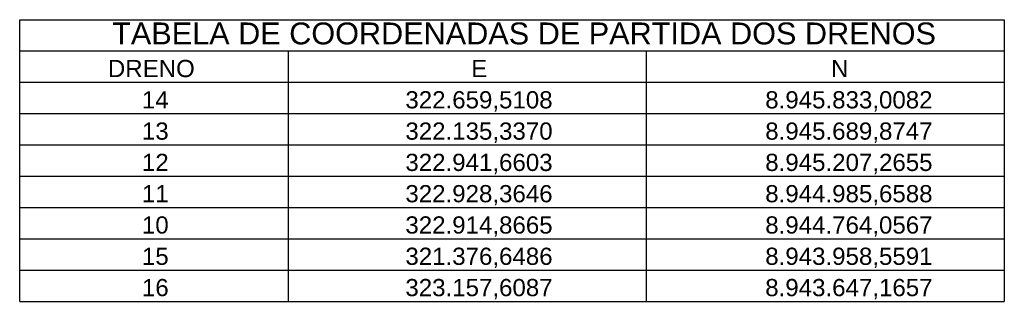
# Model space of a CAD drawing. Header units: millimetres. Extents: x 318778 to 324347, y 8942614 to 8946444.
# Tile 1 of 3: x 318778 to 319328, y 8946286 to 8946444. Entities that reach past the tile are written whole.
import ezdxf
from ezdxf.enums import TextEntityAlignment as Align

# ---------------------------------------------------------------- set-up
doc = ezdxf.new("R2010")
doc.units = ezdxf.units.MM
doc.styles.get("Standard").update_dxf_attribs({"font": 'arial.ttf'})

msp = doc.modelspace()

# ---------------------------------------------------------------- linework, layer by layer
for p, q in [((319328.12, 8946443.67), (319328.12, 8946286.17)), ((318778.12, 8946426.17), (319328.12, 8946426.17)), ((318778.12, 8946426.17), (319328.12, 8946426.17)), ((318928.12, 8946426.17), (318928.12, 8946286.17)), ((319128.12, 8946426.17), (319128.12, 8946286.17)), ((318778.12, 8946408.67), (319328.12, 8946408.67)), ((318778.12, 8946391.17), (319328.12, 8946391.17)), ((318778.12, 8946373.67), (319328.12, 8946373.67)), ((318778.12, 8946356.17), (319328.12, 8946356.17)), ((318778.12, 8946338.67), (319328.12, 8946338.67)), ((318778.12, 8946321.17), (319328.12, 8946321.17)), ((318778.12, 8946303.67), (319328.12, 8946303.67)), ((318778.12, 8946286.17), (319328.12, 8946286.17))]:
    msp.add_line(p, q)
msp.add_lwpolyline([(318778.12, 8946286.17), (318778.12, 8946443.67), (319328.12, 8946443.67)])

# ---------------------------------------------------------------- texts
msp.add_text('TABELA DE COORDENADAS DE PARTIDA DOS DRENOS', height=12.25).set_placement((319059.86, 8946426.17), align=Align.BOTTOM_CENTER)
for s, height, p in [('DRENO', 9.625, (318827.38, 8946408.67)), ('E', 9.62, (319030.33, 8946408.67)), ('N', 9.62, (319231.35, 8946408.67)), ('14', 9.625, (318846.4, 8946391.17)), ('322.659,5108', 9.625, (318993.56, 8946391.17)), ('8.945.833,0082', 9.625, (319194.58, 8946391.17)), ('13', 9.625, (318846.4, 8946373.67)), ('322.135,3370', 9.625, (318993.56, 8946373.67)), ('8.945.689,8747', 9.625, (319194.58, 8946373.67)), ('12', 9.625, (318846.4, 8946356.17)), ('322.941,6603', 9.625, (318993.56, 8946356.17)), ('8.945.207,2655', 9.625, (319194.58, 8946356.17)), ('11', 9.625, (318846.4, 8946338.67)), ('322.928,3646', 9.625, (318993.56, 8946338.67)), ('8.944.985,6588', 9.625, (319194.58, 8946338.67)), ('10', 9.625, (318846.4, 8946321.17)), ('322.914,8665', 9.625, (318993.56, 8946321.17)), ('8.944.764,0567', 9.625, (319194.58, 8946321.17)), ('15', 9.625, (318846.4, 8946303.67)), ('321.376,6486', 9.625, (318993.56, 8946303.67)), ('8.943.958,5591', 9.625, (319194.58, 8946303.67)), ('16', 9.625, (318846.4, 8946286.17)), ('323.157,6087', 9.625, (318993.56, 8946286.17)), ('8.943.647,1657', 9.625, (319194.58, 8946286.17))]:
    msp.add_text(s, height=height).set_placement(p, align=Align.BOTTOM_LEFT)

doc.saveas('drawing.dxf')
